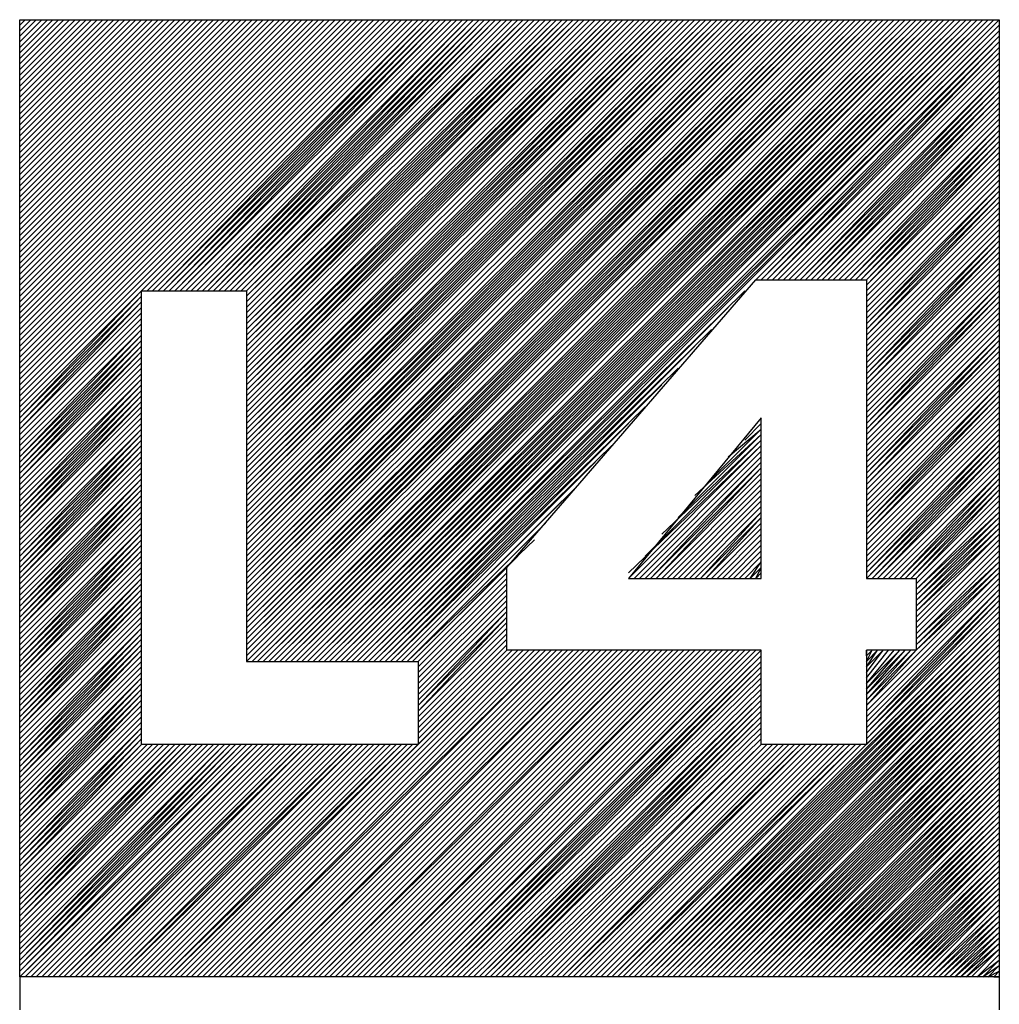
# Model space of a CAD drawing. Header units: millimetres. Extents: x 13 to 546, y 8 to 419.
# Tile 14 of 16: x 424 to 439, y 325 to 340. Entities that reach past the tile are written whole.
import ezdxf

# ---------------------------------------------------------------- set-up
doc = ezdxf.new("R2010")
doc.units = ezdxf.units.MM
doc.header["$LTSCALE"] = 2

msp = doc.modelspace()

# ---------------------------------------------------------------- linework, layer by layer
for points in [[(438.58, 325.705), (423.573, 325.705), (423.573, 340.373), (438.58, 340.373), (438.58, 325.705), (438.58, 325.197)], [(423.573, 340.373), (423.573, 340.373)], [(423.573, 339.864), (424.081, 340.373)], [(423.573, 339.101), (424.845, 340.373)], [(423.573, 338.338), (425.608, 340.373)], [(423.573, 337.575), (426.371, 340.373)], [(423.573, 336.812), (427.134, 340.373)], [(423.573, 336.049), (427.897, 340.373)], [(423.573, 335.286), (428.66, 340.373)], [(423.573, 334.523), (429.423, 340.373)], [(429.592, 340.373), (423.573, 334.353), (425.438, 336.219), (429.592, 340.373)], [(425.523, 336.219), (429.677, 340.373)], [(425.523, 336.219), (429.677, 340.373)], [(425.608, 336.219), (429.762, 340.373)], [(425.692, 336.219), (429.762, 340.373)], [(425.692, 336.219), (429.847, 340.373)], [(425.777, 336.219), (429.847, 340.373)], [(425.777, 336.219), (429.932, 340.373)], [(425.862, 336.219), (429.932, 340.373)], [(425.862, 336.219), (430.016, 340.373)], [(425.947, 336.219), (430.016, 340.373)], [(425.947, 336.219), (430.101, 340.373)], [(426.032, 336.219), (430.101, 340.373)], [(426.032, 336.219), (430.186, 340.373)], [(426.116, 336.219), (430.271, 340.373)], [(426.116, 336.219), (430.271, 340.373)], [(426.201, 336.219), (430.356, 340.373)], [(426.201, 336.219), (430.356, 340.373)], [(426.286, 336.219), (430.44, 340.373)], [(426.371, 336.219), (430.44, 340.373)], [(426.371, 336.219), (430.525, 340.373)], [(426.455, 336.219), (430.525, 340.373)], [(426.455, 336.219), (430.61, 340.373)], [(426.54, 336.219), (430.61, 340.373)], [(426.54, 336.219), (430.695, 340.373)], [(426.625, 336.219), (430.695, 340.373)], [(426.625, 336.219), (430.779, 340.373)], [(426.71, 336.219), (430.779, 340.373)], [(426.71, 336.219), (430.864, 340.373)], [(426.795, 336.219), (430.864, 340.373)], [(426.795, 336.219), (430.949, 340.373)], [(426.879, 336.219), (431.034, 340.373)], [(426.879, 336.219), (431.034, 340.373)], [(426.964, 336.219), (431.119, 340.373)], [(426.964, 336.219), (431.119, 340.373)], [(427.049, 336.219), (431.203, 340.373)], [(427.049, 336.219), (431.203, 340.373)], [(427.049, 336.219), (431.288, 340.373)], [(427.049, 336.134), (431.288, 340.373)], [(427.049, 336.134), (431.373, 340.373)], [(427.049, 336.049), (431.373, 340.373)], [(427.049, 335.964), (431.458, 340.373)], [(427.049, 335.964), (431.458, 340.373)], [(427.049, 335.879), (431.543, 340.373)], [(427.049, 335.879), (431.543, 340.373)], [(427.049, 335.795), (431.627, 340.373)], [(427.049, 335.795), (431.627, 340.373)], [(427.049, 335.71), (431.712, 340.373)], [(427.049, 335.71), (431.797, 340.373)], [(427.049, 335.625), (431.797, 340.373)], [(427.049, 335.625), (431.882, 340.373)], [(427.049, 335.54), (431.882, 340.373)], [(427.049, 335.54), (431.966, 340.373)], [(427.049, 335.455), (431.966, 340.373)], [(427.049, 335.455), (432.051, 340.373)], [(427.049, 335.371), (432.051, 340.373)], [(427.049, 335.371), (432.136, 340.373)], [(427.049, 335.286), (432.136, 340.373)], [(427.049, 335.201), (432.221, 340.373)], [(427.049, 335.201), (432.221, 340.373)], [(427.049, 335.116), (432.306, 340.373)], [(427.049, 335.116), (432.306, 340.373)], [(427.049, 335.032), (432.39, 340.373)], [(427.049, 335.032), (432.39, 340.373)], [(427.049, 334.947), (432.475, 340.373)], [(427.049, 334.947), (432.56, 340.373)], [(427.049, 334.862), (432.56, 340.373)], [(427.049, 334.862), (432.645, 340.373)], [(427.049, 334.777), (432.645, 340.373)], [(427.049, 334.777), (432.73, 340.373)], [(427.049, 334.692), (432.73, 340.373)], [(427.049, 334.692), (432.814, 340.373)], [(427.049, 334.608), (432.814, 340.373)], [(427.049, 334.608), (432.899, 340.373)], [(427.049, 334.523), (432.899, 340.373)], [(427.049, 334.438), (432.984, 340.373)], [(427.049, 334.438), (432.984, 340.373)], [(427.049, 334.353), (433.069, 340.373)], [(427.049, 334.353), (433.069, 340.373)], [(427.049, 334.269), (433.153, 340.373)], [(427.049, 334.269), (433.153, 340.373)], [(427.049, 334.184), (433.238, 340.373)], [(427.049, 334.184), (433.323, 340.373)], [(427.049, 334.099), (433.323, 340.373)], [(427.049, 334.099), (433.408, 340.373)], [(427.049, 334.014), (433.408, 340.373)], [(427.049, 334.014), (433.493, 340.373)], [(427.049, 333.929), (433.493, 340.373)], [(427.049, 333.929), (433.577, 340.373)], [(427.049, 333.845), (433.577, 340.373)], [(427.049, 333.845), (433.662, 340.373)], [(427.049, 333.76), (433.662, 340.373)], [(427.049, 333.675), (433.747, 340.373)], [(427.049, 333.675), (433.747, 340.373)], [(427.049, 333.59), (433.832, 340.373)], [(427.049, 333.59), (433.832, 340.373)], [(427.049, 333.505), (433.916, 340.373)], [(427.049, 333.505), (433.916, 340.373)], [(427.049, 333.421), (434.001, 340.373)], [(427.049, 333.421), (434.086, 340.373)], [(427.049, 333.336), (434.086, 340.373)], [(427.049, 333.336), (434.171, 340.373)], [(427.049, 333.251), (434.171, 340.373)], [(427.049, 333.251), (434.256, 340.373)], [(427.049, 333.166), (434.256, 340.373)], [(427.049, 333.166), (434.34, 340.373)], [(427.049, 333.082), (434.34, 340.373)], [(427.049, 333.082), (434.425, 340.373)], [(427.049, 332.997), (434.425, 340.373)], [(427.049, 332.912), (434.51, 340.373)], [(427.049, 332.912), (434.51, 340.373)], [(427.049, 332.827), (434.595, 340.373)], [(427.049, 332.827), (434.595, 340.373)], [(427.049, 332.742), (434.68, 340.373)], [(427.049, 332.742), (434.68, 340.373)], [(427.049, 332.658), (434.764, 340.373)], [(427.049, 332.658), (434.849, 340.373)], [(427.049, 332.573), (434.849, 340.373)], [(427.049, 332.573), (434.934, 340.373)], [(427.049, 332.488), (434.934, 340.373)], [(427.049, 332.488), (435.019, 340.373)], [(427.049, 332.403), (435.019, 340.373)], [(427.049, 332.403), (435.103, 340.373)], [(427.049, 332.318), (435.103, 340.373)], [(427.049, 332.318), (435.188, 340.373)], [(427.049, 332.234), (435.188, 340.373)], [(427.049, 332.149), (435.273, 340.373)], [(427.049, 332.149), (435.273, 340.373)], [(427.049, 332.064), (435.358, 340.373)], [(427.049, 332.064), (435.358, 340.373)], [(427.049, 331.979), (435.443, 340.373)], [(427.049, 331.979), (435.443, 340.373)], [(427.049, 331.895), (435.527, 340.373)], [(427.049, 331.895), (435.612, 340.373)], [(427.049, 331.81), (435.612, 340.373)], [(427.049, 331.81), (435.697, 340.373)], [(427.049, 331.725), (435.697, 340.373)], [(427.049, 331.725), (435.782, 340.373)], [(427.049, 331.64), (435.782, 340.373)], [(427.049, 331.64), (435.867, 340.373)], [(427.049, 331.555), (435.867, 340.373)], [(427.049, 331.555), (435.951, 340.373)], [(427.049, 331.471), (435.951, 340.373)], [(427.049, 331.386), (436.036, 340.373)], [(427.049, 331.386), (436.036, 340.373)], [(427.049, 331.301), (436.121, 340.373)], [(427.049, 331.301), (436.121, 340.373)], [(427.049, 331.216), (436.206, 340.373)], [(427.049, 331.216), (436.206, 340.373)], [(427.049, 331.131), (436.29, 340.373)], [(427.049, 331.131), (436.375, 340.373)], [(427.049, 331.047), (436.375, 340.373)], [(427.049, 331.047), (436.46, 340.373)], [(427.049, 330.962), (436.46, 340.373)], [(427.049, 330.962), (436.545, 340.373)], [(427.049, 330.877), (436.545, 340.373)], [(427.049, 330.877), (436.63, 340.373)], [(427.049, 330.792), (436.63, 340.373)], [(427.049, 330.792), (436.714, 340.373)], [(427.049, 330.708), (436.714, 340.373)], [(427.049, 330.623), (436.799, 340.373)], [(427.049, 330.623), (436.799, 340.373)], [(427.049, 330.538), (436.884, 340.373)], [(427.049, 330.538), (436.884, 340.373)], [(427.134, 330.538), (436.969, 340.373)], [(427.134, 330.538), (436.969, 340.373)], [(427.218, 330.538), (437.054, 340.373)], [(427.218, 330.538), (437.138, 340.373)], [(427.303, 330.538), (437.138, 340.373)], [(427.303, 330.538), (437.223, 340.373)], [(427.388, 330.538), (437.223, 340.373)], [(427.388, 330.538), (437.308, 340.373)], [(427.473, 330.538), (437.308, 340.373)], [(427.473, 330.538), (437.393, 340.373)], [(427.558, 330.538), (437.393, 340.373)], [(427.558, 330.538), (437.477, 340.373)], [(427.642, 330.538), (437.477, 340.373)], [(427.642, 330.538), (437.562, 340.373)], [(427.727, 330.538), (437.562, 340.373)], [(427.727, 330.538), (437.647, 340.373)], [(427.812, 330.538), (437.647, 340.373)], [(427.897, 330.538), (437.732, 340.373)], [(427.897, 330.538), (437.732, 340.373)], [(427.982, 330.538), (437.817, 340.373)], [(427.982, 330.538), (437.901, 340.373)], [(428.066, 330.538), (437.901, 340.373)], [(428.066, 330.538), (437.986, 340.373)], [(428.151, 330.538), (437.986, 340.373)], [(428.151, 330.538), (438.071, 340.373)], [(428.236, 330.538), (438.071, 340.373)], [(428.236, 330.538), (438.156, 340.373)], [(428.321, 330.538), (438.156, 340.373)], [(428.321, 330.538), (438.241, 340.373)], [(428.406, 330.538), (438.241, 340.373)], [(428.406, 330.538), (438.325, 340.373)], [(428.49, 330.538), (438.325, 340.373)], [(428.49, 330.538), (438.41, 340.373)], [(428.575, 330.538), (438.41, 340.373)], [(428.66, 330.538), (438.495, 340.373)], [(428.66, 330.538), (438.495, 340.373)], [(428.745, 330.538), (438.58, 340.373)], [(428.745, 330.538), (438.58, 340.288)], [(428.829, 330.538), (438.58, 340.288)], [(428.829, 330.538), (438.58, 340.203)], [(428.914, 330.538), (438.58, 340.203)], [(434.849, 336.388), (438.58, 340.119)], [(434.934, 336.388), (438.58, 340.119)], [(434.934, 336.388), (438.58, 340.034)], [(435.019, 336.388), (438.58, 340.034)], [(435.019, 336.388), (438.58, 339.949)], [(435.103, 336.388), (438.58, 339.949)], [(435.103, 336.388), (438.58, 339.864)], [(435.188, 336.388), (438.58, 339.78)], [(435.188, 336.388), (438.58, 339.78)], [(435.273, 336.388), (438.58, 339.695)], [(435.273, 336.388), (438.58, 339.695)], [(435.358, 336.388), (438.58, 339.61)], [(435.358, 336.388), (438.58, 339.61)], [(435.443, 336.388), (438.58, 339.525)], [(435.527, 336.388), (438.58, 339.525)], [(435.527, 336.388), (438.58, 339.44)], [(435.612, 336.388), (438.58, 339.44)], [(435.612, 336.388), (438.58, 339.356)], [(435.697, 336.388), (438.58, 339.356)], [(435.697, 336.388), (438.58, 339.271)], [(435.782, 336.388), (438.58, 339.271)], [(435.782, 336.388), (438.58, 339.186)], [(435.867, 336.388), (438.58, 339.186)], [(435.867, 336.388), (438.58, 339.101)], [(435.951, 336.388), (438.58, 339.016)], [(435.951, 336.388), (438.58, 339.016)], [(436.036, 336.388), (438.58, 338.932)], [(436.036, 336.388), (438.58, 338.932)], [(436.121, 336.388), (438.58, 338.847)], [(436.121, 336.388), (438.58, 338.847)], [(436.206, 336.388), (438.58, 338.762)], [(436.29, 336.388), (438.58, 338.762)], [(436.29, 336.388), (438.58, 338.677)], [(436.375, 336.388), (438.58, 338.677)], [(436.375, 336.388), (438.58, 338.593)], [(436.46, 336.388), (438.58, 338.593)], [(436.46, 336.388), (438.58, 338.508)], [(436.545, 336.388), (438.58, 338.508)], [(436.545, 336.388), (438.58, 338.423)], [(436.545, 336.303), (438.58, 338.423)], [(436.545, 336.303), (438.58, 338.338)], [(436.545, 336.219), (438.58, 338.253)], [(436.545, 336.219), (438.58, 338.253)], [(436.545, 336.134), (438.58, 338.169)], [(436.545, 336.134), (438.58, 338.169)], [(436.545, 336.049), (438.58, 338.084)], [(436.545, 336.049), (438.58, 338.084)], [(436.545, 335.964), (438.58, 337.999)], [(436.545, 335.964), (438.58, 337.999)], [(436.545, 335.879), (438.58, 337.914)], [(436.545, 335.879), (438.58, 337.914)], [(436.545, 335.795), (438.58, 337.829)], [(436.545, 335.71), (438.58, 337.829)], [(436.545, 335.71), (438.58, 337.745)], [(436.545, 335.625), (438.58, 337.745)], [(436.545, 335.625), (438.58, 337.66)], [(436.545, 335.54), (438.58, 337.66)], [(436.545, 335.54), (438.58, 337.575)], [(436.545, 335.455), (438.58, 337.49)], [(436.545, 335.455), (438.58, 337.49)], [(436.545, 335.371), (438.58, 337.406)], [(436.545, 335.371), (438.58, 337.406)], [(436.545, 335.286), (438.58, 337.321)], [(436.545, 335.286), (438.58, 337.321)], [(436.545, 335.201), (438.58, 337.236)], [(436.545, 335.201), (438.58, 337.236)], [(436.545, 335.116), (438.58, 337.151)], [(436.545, 335.116), (438.58, 337.151)], [(436.545, 335.032), (438.58, 337.066)], [(436.545, 334.947), (438.58, 337.066)], [(436.545, 334.947), (438.58, 336.982)], [(436.545, 334.862), (438.58, 336.982)], [(436.545, 334.862), (438.58, 336.897)], [(436.545, 334.777), (438.58, 336.897)], [(436.545, 334.777), (438.58, 336.812)], [(436.545, 334.692), (438.58, 336.727)], [(436.545, 334.692), (438.58, 336.727)], [(436.545, 334.608), (438.58, 336.643)], [(436.545, 334.608), (438.58, 336.643)], [(436.545, 334.523), (438.58, 336.558)], [(436.545, 334.523), (438.58, 336.558)], [(436.545, 334.438), (438.58, 336.473)], [(436.545, 334.438), (438.58, 336.473)], [(436.545, 330.708), (436.545, 329.266), (434.934, 329.266), (434.934, 330.708), (431.034, 330.708), (431.034, 331.979), (434.849, 336.388)], [(434.849, 336.388), (436.545, 336.388), (436.545, 331.81), (437.308, 331.81), (437.308, 330.708), (436.545, 330.708)], [(436.545, 334.353), (438.58, 336.388)], [(436.545, 334.353), (438.58, 336.388)], [(436.545, 334.269), (438.58, 336.303)], [(436.545, 334.184), (438.58, 336.303)], [(423.573, 334.269), (425.438, 336.219)], [(423.573, 334.269), (425.438, 336.134)], [(423.573, 334.184), (425.438, 336.134)], [(425.438, 336.219), (427.049, 336.219), (427.049, 330.538), (429.677, 330.538), (429.677, 329.266), (425.438, 329.266), (425.438, 336.219)], [(428.914, 330.538), (434.68, 336.219)], [(436.545, 334.184), (438.58, 336.219)], [(436.545, 334.099), (438.58, 336.219)], [(436.545, 334.099), (438.58, 336.134)], [(436.545, 334.014), (438.58, 336.134)], [(423.573, 334.184), (425.438, 336.049)], [(423.573, 334.099), (425.438, 336.049)], [(423.573, 334.099), (425.438, 335.964)], [(428.999, 330.538), (434.425, 335.964)], [(436.545, 334.014), (438.58, 336.049)], [(436.545, 333.929), (438.58, 335.964)], [(436.545, 333.929), (438.58, 335.964)], [(423.573, 334.014), (425.438, 335.879)], [(423.573, 334.014), (425.438, 335.879)], [(423.573, 333.929), (425.438, 335.795)], [(423.573, 333.929), (425.438, 335.795)], [(436.545, 333.845), (438.58, 335.879)], [(436.545, 333.845), (438.58, 335.879)], [(436.545, 333.76), (438.58, 335.795)], [(436.545, 333.76), (438.58, 335.795)], [(423.573, 333.845), (425.438, 335.71)], [(423.573, 333.845), (425.438, 335.71)], [(436.545, 333.675), (438.58, 335.71)], [(436.545, 333.675), (438.58, 335.71)], [(423.573, 333.76), (425.438, 335.625)], [(423.573, 333.675), (425.438, 335.625)], [(423.573, 333.675), (425.438, 335.54)], [(423.573, 333.59), (425.438, 335.54)], [(428.999, 330.538), (434.171, 335.625)], [(436.545, 333.59), (438.58, 335.625)], [(436.545, 333.59), (438.58, 335.625)], [(436.545, 333.505), (438.58, 335.54)], [(436.545, 333.421), (438.58, 335.54)], [(423.573, 333.59), (425.438, 335.455)], [(423.573, 333.505), (425.438, 335.455)], [(423.573, 333.505), (425.438, 335.371)], [(423.573, 333.421), (425.438, 335.371)], [(429.084, 330.538), (433.916, 335.371)], [(436.545, 333.421), (438.58, 335.455)], [(436.545, 333.336), (438.58, 335.455)], [(436.545, 333.336), (438.58, 335.371)], [(436.545, 333.251), (438.58, 335.371)], [(423.573, 333.421), (425.438, 335.286)], [(423.573, 333.336), (425.438, 335.286)], [(423.573, 333.336), (425.438, 335.201)], [(436.545, 333.251), (438.58, 335.286)], [(436.545, 333.166), (438.58, 335.201)], [(436.545, 333.166), (438.58, 335.201)], [(423.573, 333.251), (425.438, 335.116)], [(423.573, 333.251), (425.438, 335.116)], [(436.545, 333.082), (438.58, 335.116)], [(436.545, 333.082), (438.58, 335.116)], [(423.573, 333.166), (425.438, 335.032)], [(423.573, 333.166), (425.438, 335.032)], [(423.573, 333.082), (425.438, 334.947)], [(423.573, 333.082), (425.438, 334.947)], [(429.084, 330.538), (433.662, 335.032)], [(436.545, 332.997), (438.58, 335.032)], [(436.545, 332.997), (438.58, 335.032)], [(436.545, 332.912), (438.58, 334.947)], [(436.545, 332.912), (438.58, 334.947)], [(423.573, 332.997), (425.438, 334.862)], [(423.573, 332.912), (425.438, 334.862)], [(423.573, 332.912), (425.438, 334.777)], [(423.573, 332.827), (425.438, 334.777)], [(429.169, 330.538), (433.408, 334.777)], [(436.545, 332.827), (438.58, 334.862)], [(436.545, 332.827), (438.58, 334.862)], [(436.545, 332.742), (438.58, 334.777)], [(436.545, 332.658), (438.58, 334.777)], [(423.573, 332.827), (425.438, 334.692)], [(423.573, 332.742), (425.438, 334.692)], [(423.573, 332.742), (425.438, 334.608)], [(423.573, 332.658), (425.438, 334.608)], [(436.545, 332.658), (438.58, 334.692)], [(436.545, 332.573), (438.58, 334.692)], [(436.545, 332.573), (438.58, 334.608)], [(436.545, 332.488), (438.58, 334.608)], [(423.573, 332.658), (425.438, 334.523)], [(423.573, 332.573), (425.438, 334.523)], [(423.573, 332.573), (425.438, 334.438)], [(429.169, 330.538), (433.153, 334.438)], [(436.545, 332.488), (438.58, 334.523)], [(436.545, 332.403), (438.58, 334.438)], [(436.545, 332.403), (438.58, 334.438)], [(423.573, 332.488), (425.438, 334.353)], [(423.573, 332.488), (425.438, 334.353)], [(436.545, 332.318), (438.58, 334.353)], [(436.545, 332.318), (438.58, 334.353)], [(423.573, 332.403), (425.438, 334.269)], [(423.573, 332.403), (425.438, 334.269)], [(423.573, 332.318), (425.438, 334.184)], [(423.573, 332.318), (425.438, 334.184)], [(429.253, 330.538), (432.899, 334.184)], [(434.934, 331.81), (434.934, 334.269), (432.899, 331.81), (434.934, 331.81)], [(434.68, 333.929), (434.934, 334.184)], [(434.934, 334.184), (434.934, 334.269)], [(436.545, 332.234), (438.58, 334.269)], [(436.545, 332.234), (438.58, 334.269)], [(436.545, 332.149), (438.58, 334.184)], [(436.545, 332.149), (438.58, 334.184)], [(423.573, 332.234), (425.438, 334.099)], [(423.573, 332.149), (425.438, 334.099)], [(423.573, 332.149), (425.438, 334.014)], [(423.573, 332.064), (425.438, 334.014)], [(433.662, 332.742), (434.934, 334.014)], [(433.916, 333.082), (434.934, 334.014)], [(434.171, 333.336), (434.934, 334.099)], [(434.425, 333.675), (434.934, 334.099)], [(436.545, 332.064), (438.58, 334.099)], [(436.545, 332.064), (438.58, 334.099)], [(436.545, 331.979), (438.58, 334.014)], [(436.545, 331.895), (438.58, 334.014)], [(423.573, 332.064), (425.438, 333.929)], [(423.573, 331.979), (425.438, 333.929)], [(423.573, 331.979), (425.438, 333.845)], [(423.573, 331.895), (425.438, 333.845)], [(429.253, 330.538), (432.645, 333.845)], [(432.899, 331.895), (434.934, 333.845)], [(432.899, 331.81), (434.934, 333.845)], [(433.153, 332.149), (434.934, 333.929)], [(433.408, 332.488), (434.934, 333.929)], [(436.545, 331.895), (438.58, 333.929)], [(436.545, 331.81), (438.58, 333.929)], [(436.545, 331.81), (438.58, 333.845)], [(436.63, 331.81), (438.58, 333.845)], [(423.573, 331.895), (425.438, 333.76)], [(423.573, 331.81), (425.438, 333.76)], [(432.984, 331.81), (434.934, 333.76)], [(432.984, 331.81), (434.934, 333.76)], [(436.63, 331.81), (438.58, 333.76)], [(436.714, 331.81), (438.58, 333.76)], [(423.573, 331.81), (425.438, 333.675)], [(423.573, 331.725), (425.438, 333.59)], [(423.573, 331.725), (425.438, 333.59)], [(429.338, 330.538), (432.39, 333.59)], [(433.069, 331.81), (434.934, 333.675)], [(433.069, 331.81), (434.934, 333.675)], [(433.153, 331.81), (434.934, 333.59)], [(433.238, 331.81), (434.934, 333.59)], [(436.714, 331.81), (438.58, 333.675)], [(436.799, 331.81), (438.58, 333.59)], [(436.799, 331.81), (438.58, 333.59)], [(423.573, 331.64), (425.438, 333.505)], [(423.573, 331.64), (425.438, 333.505)], [(423.573, 331.555), (425.438, 333.421)], [(423.573, 331.555), (425.438, 333.421)], [(433.238, 331.81), (434.934, 333.505)], [(433.323, 331.81), (434.934, 333.505)], [(433.323, 331.81), (434.934, 333.421)], [(436.884, 331.81), (438.58, 333.505)], [(436.884, 331.81), (438.58, 333.505)], [(436.969, 331.81), (438.58, 333.421)], [(437.054, 331.81), (438.58, 333.421)], [(423.573, 331.471), (425.438, 333.336)], [(423.573, 331.386), (425.438, 333.336)], [(423.573, 331.386), (425.438, 333.251)], [(423.573, 331.301), (425.438, 333.251)], [(429.423, 330.538), (432.136, 333.251)], [(433.408, 331.81), (434.934, 333.336)], [(433.408, 331.81), (434.934, 333.336)], [(433.493, 331.81), (434.934, 333.251)], [(433.493, 331.81), (434.934, 333.251)], [(437.054, 331.81), (438.58, 333.336)], [(437.138, 331.81), (438.58, 333.336)], [(437.138, 331.81), (438.58, 333.251)], [(437.223, 331.81), (438.58, 333.251)], [(423.573, 331.301), (425.438, 333.166)], [(423.573, 331.216), (425.438, 333.166)], [(423.573, 331.216), (425.438, 333.082)], [(423.573, 331.131), (425.438, 333.082)], [(433.577, 331.81), (434.934, 333.166)], [(433.577, 331.81), (434.934, 333.166)], [(433.662, 331.81), (434.934, 333.082)], [(433.662, 331.81), (434.934, 333.082)], [(437.223, 331.81), (438.58, 333.166)], [(437.308, 331.81), (438.58, 333.166)], [(437.308, 331.81), (438.58, 333.082)], [(437.308, 331.81), (438.58, 333.082)], [(423.573, 331.131), (425.438, 332.997)], [(423.573, 331.047), (425.438, 332.997)], [(429.423, 330.538), (431.882, 332.997)], [(433.747, 331.81), (434.934, 332.997)], [(433.747, 331.81), (434.934, 332.997)], [(437.308, 331.725), (438.58, 332.997)], [(437.308, 331.725), (438.58, 332.997)], [(423.573, 331.047), (425.438, 332.912)], [(423.573, 330.962), (425.438, 332.827)], [(423.573, 330.962), (425.438, 332.827)], [(433.832, 331.81), (434.934, 332.912)], [(433.832, 331.81), (434.934, 332.912)], [(433.916, 331.81), (434.934, 332.827)], [(434.001, 331.81), (434.934, 332.827)], [(437.308, 331.64), (438.58, 332.912)], [(437.308, 331.64), (438.58, 332.827)], [(437.308, 331.555), (438.58, 332.827)], [(423.573, 330.877), (425.438, 332.742)], [(423.573, 330.877), (425.438, 332.742)], [(423.573, 330.792), (425.438, 332.658)], [(423.573, 330.792), (425.438, 332.658)], [(429.508, 330.538), (431.627, 332.658)], [(434.001, 331.81), (434.934, 332.742)], [(434.086, 331.81), (434.934, 332.742)], [(434.086, 331.81), (434.934, 332.658)], [(437.308, 331.555), (438.58, 332.742)], [(437.308, 331.471), (438.58, 332.742)], [(437.308, 331.471), (438.58, 332.658)], [(437.308, 331.386), (438.58, 332.658)], [(423.573, 330.708), (425.438, 332.573)], [(423.573, 330.623), (425.438, 332.573)], [(423.573, 330.623), (425.438, 332.488)], [(423.573, 330.538), (425.438, 332.488)], [(434.171, 331.81), (434.934, 332.573)], [(434.171, 331.81), (434.934, 332.573)], [(434.256, 331.81), (434.934, 332.488)], [(434.256, 331.81), (434.934, 332.488)], [(437.308, 331.386), (438.58, 332.573)], [(437.308, 331.301), (438.58, 332.573)], [(437.308, 331.301), (438.58, 332.488)], [(437.308, 331.216), (438.58, 332.488)], [(423.573, 330.538), (425.438, 332.403)], [(423.573, 330.453), (425.438, 332.403)], [(423.573, 330.453), (425.438, 332.318)], [(423.573, 330.368), (425.438, 332.318)], [(429.508, 330.538), (431.458, 332.403)], [(434.34, 331.81), (434.934, 332.403)], [(434.34, 331.81), (434.934, 332.403)], [(434.425, 331.81), (434.934, 332.318)], [(434.425, 331.81), (434.934, 332.318)], [(437.308, 331.131), (438.58, 332.403)], [(437.308, 331.131), (438.58, 332.403)], [(437.308, 331.047), (438.58, 332.318)], [(437.308, 331.047), (438.58, 332.318)], [(423.573, 330.368), (425.438, 332.234)], [(423.573, 330.284), (425.438, 332.234)], [(434.51, 331.81), (434.934, 332.234)], [(434.51, 331.81), (434.934, 332.234)], [(437.308, 330.962), (438.58, 332.234)], [(437.308, 330.962), (438.58, 332.234)], [(423.573, 330.284), (425.438, 332.149)], [(423.573, 330.199), (425.438, 332.064)], [(423.573, 330.199), (425.438, 332.064)], [(429.592, 330.538), (431.203, 332.149)], [(434.595, 331.81), (434.934, 332.149)], [(434.595, 331.81), (434.934, 332.149)], [(434.68, 331.81), (434.934, 332.064)], [(434.764, 331.81), (434.934, 332.064)], [(437.308, 330.877), (438.58, 332.149)], [(437.308, 330.877), (438.58, 332.064)], [(437.308, 330.792), (438.58, 332.064)], [(423.573, 330.114), (425.438, 331.979)], [(423.573, 330.114), (425.438, 331.979)], [(423.573, 330.029), (425.438, 331.895)], [(423.573, 330.029), (425.438, 331.895)], [(429.592, 330.538), (431.034, 331.979)], [(429.677, 330.538), (431.034, 331.895)], [(434.764, 331.81), (434.934, 331.979)], [(434.849, 331.81), (434.934, 331.979)], [(434.849, 331.81), (434.934, 331.895)], [(438.58, 331.979), (437.308, 330.708), (436.545, 329.944)], [(438.58, 331.895), (437.308, 330.708), (436.545, 329.86)], [(436.545, 329.86), (438.58, 331.895)], [(437.308, 330.792), (438.58, 331.979)], [(423.573, 329.944), (425.438, 331.81)], [(423.573, 329.86), (425.438, 331.81)], [(423.573, 329.86), (425.438, 331.725)], [(423.573, 329.775), (425.438, 331.725)], [(429.677, 330.453), (431.034, 331.81)], [(429.677, 330.453), (431.034, 331.81)], [(429.677, 330.368), (431.034, 331.725)], [(429.677, 330.368), (431.034, 331.725)], [(434.934, 331.81), (434.934, 331.81)], [(436.545, 329.775), (438.58, 331.81)], [(436.545, 329.775), (438.58, 331.81)], [(436.545, 329.69), (438.58, 331.725)], [(436.545, 329.69), (438.58, 331.725)], [(423.573, 329.775), (425.438, 331.64)], [(423.573, 329.69), (425.438, 331.64)], [(429.677, 330.284), (431.034, 331.64)], [(429.677, 330.284), (431.034, 331.64)], [(436.545, 329.605), (438.58, 331.64)], [(436.545, 329.521), (438.58, 331.64)], [(423.573, 329.69), (425.438, 331.555)], [(423.573, 329.605), (425.438, 331.555)], [(423.573, 329.605), (425.438, 331.471)], [(423.573, 329.521), (425.438, 331.471)], [(429.677, 330.199), (431.034, 331.555)], [(429.677, 330.199), (431.034, 331.555)], [(429.677, 330.114), (431.034, 331.471)], [(429.677, 330.114), (431.034, 331.471)], [(436.545, 329.521), (438.58, 331.555)], [(436.545, 329.436), (438.58, 331.555)], [(436.545, 329.436), (438.58, 331.471)], [(436.545, 329.351), (438.58, 331.471)], [(423.573, 329.521), (425.438, 331.386)], [(423.573, 329.436), (425.438, 331.301)], [(423.573, 329.436), (425.438, 331.301)], [(429.677, 330.029), (431.034, 331.386)], [(429.677, 330.029), (431.034, 331.386)], [(429.677, 329.944), (431.034, 331.301)], [(429.677, 329.86), (431.034, 331.301)], [(436.545, 329.266), (438.58, 331.301), (432.984, 325.705), (438.58, 331.216), (433.069, 325.705), (438.58, 331.131), (433.153, 325.705), (438.58, 331.047), (433.238, 325.705), (438.58, 330.962), (433.323, 325.705), (438.58, 330.877), (433.408, 325.705), (438.58, 330.792), (433.493, 325.705), (438.58, 330.708), (433.577, 325.705)], [(436.545, 329.351), (438.58, 331.386)], [(423.573, 329.351), (425.438, 331.216)], [(423.573, 329.351), (425.438, 331.216)], [(423.573, 329.266), (425.438, 331.131)], [(423.573, 329.266), (425.438, 331.131)], [(429.677, 329.86), (431.034, 331.216)], [(429.677, 329.775), (431.034, 331.216)], [(429.677, 329.775), (431.034, 331.131)], [(423.573, 329.181), (425.438, 331.047)], [(423.573, 329.097), (425.438, 331.047)], [(423.573, 329.097), (425.438, 330.962)], [(423.573, 329.012), (425.438, 330.962)], [(429.677, 329.69), (431.034, 331.047)], [(429.677, 329.69), (431.034, 331.047)], [(429.677, 329.605), (431.034, 330.962)], [(429.677, 329.605), (431.034, 330.962)], [(423.573, 329.012), (425.438, 330.877)], [(423.573, 328.927), (425.438, 330.877)], [(429.677, 329.521), (431.034, 330.877)], [(429.677, 329.521), (431.034, 330.877)], [(423.573, 328.927), (425.438, 330.792)], [(423.573, 328.842), (425.438, 330.792)], [(423.573, 328.842), (425.438, 330.708)], [(423.573, 328.758), (425.438, 330.708)], [(429.677, 329.266), (431.119, 330.708), (426.116, 325.705)], [(426.201, 325.705), (431.203, 330.708)], [(426.201, 325.705), (431.203, 330.708)], [(426.286, 325.705), (431.288, 330.708)], [(426.286, 325.705), (431.288, 330.708)], [(426.371, 325.705), (431.373, 330.708)], [(426.371, 325.705), (431.373, 330.708)], [(426.455, 325.705), (431.458, 330.708)], [(426.455, 325.705), (431.458, 330.708)], [(426.54, 325.705), (431.543, 330.708)], [(426.54, 325.705), (431.543, 330.708)], [(426.625, 325.705), (431.627, 330.708)], [(426.625, 325.705), (431.712, 330.708)], [(426.71, 325.705), (431.712, 330.708)], [(426.795, 325.705), (431.797, 330.708)], [(426.795, 325.705), (431.797, 330.708)], [(426.879, 325.705), (431.882, 330.708)], [(426.879, 325.705), (431.882, 330.708)], [(426.964, 325.705), (431.966, 330.708)], [(426.964, 325.705), (431.966, 330.708)], [(427.049, 325.705), (432.051, 330.708)], [(427.049, 325.705), (432.051, 330.708)], [(427.134, 325.705), (432.136, 330.708)], [(427.134, 325.705), (432.136, 330.708)], [(427.218, 325.705), (432.221, 330.708)], [(427.218, 325.705), (432.221, 330.708)], [(427.303, 325.705), (432.306, 330.708)], [(427.303, 325.705), (432.306, 330.708)], [(427.388, 325.705), (432.39, 330.708)], [(427.388, 325.705), (432.475, 330.708)], [(427.473, 325.705), (432.475, 330.708)], [(427.558, 325.705), (432.56, 330.708)], [(427.558, 325.705), (432.56, 330.708)], [(427.642, 325.705), (432.645, 330.708)], [(427.642, 325.705), (432.645, 330.708)], [(427.727, 325.705), (432.73, 330.708)], [(427.727, 325.705), (432.73, 330.708)], [(427.812, 325.705), (432.814, 330.708)], [(427.812, 325.705), (432.814, 330.708)], [(427.897, 325.705), (432.899, 330.708)], [(427.897, 325.705), (432.899, 330.708)], [(427.982, 325.705), (432.984, 330.708)], [(427.982, 325.705), (432.984, 330.708)], [(428.066, 325.705), (433.069, 330.708)], [(428.066, 325.705), (433.069, 330.708)], [(428.151, 325.705), (433.153, 330.708)], [(428.151, 325.705), (433.238, 330.708)], [(428.236, 325.705), (433.238, 330.708)], [(428.321, 325.705), (433.323, 330.708)], [(428.321, 325.705), (433.323, 330.708)], [(428.406, 325.705), (433.408, 330.708)], [(428.406, 325.705), (433.408, 330.708)], [(428.49, 325.705), (433.493, 330.708)], [(428.49, 325.705), (433.493, 330.708)], [(428.575, 325.705), (433.577, 330.708)], [(428.575, 325.705), (433.577, 330.708)], [(428.66, 325.705), (433.662, 330.708)], [(428.66, 325.705), (433.662, 330.708)], [(428.745, 325.705), (433.747, 330.708)], [(428.745, 325.705), (433.747, 330.708)], [(428.829, 325.705), (433.832, 330.708)], [(428.829, 325.705), (433.832, 330.708)], [(428.914, 325.705), (433.916, 330.708)], [(428.914, 325.705), (434.001, 330.708)], [(428.999, 325.705), (434.001, 330.708)], [(429.084, 325.705), (434.086, 330.708)], [(429.084, 325.705), (434.086, 330.708)], [(429.169, 325.705), (434.171, 330.708)], [(429.169, 325.705), (434.171, 330.708)], [(429.253, 325.705), (434.256, 330.708)], [(429.253, 325.705), (434.256, 330.708)], [(429.338, 325.705), (434.34, 330.708)], [(429.338, 325.705), (434.34, 330.708)], [(429.423, 325.705), (434.425, 330.708)], [(429.423, 325.705), (434.425, 330.708)], [(429.508, 325.705), (434.51, 330.708)], [(429.508, 325.705), (434.51, 330.708)], [(429.592, 325.705), (434.595, 330.708)], [(429.592, 325.705), (434.595, 330.708)], [(429.677, 329.436), (431.034, 330.792)], [(429.677, 329.436), (431.034, 330.792)], [(429.677, 329.351), (431.034, 330.708)], [(429.677, 329.351), (431.034, 330.708)], [(429.677, 325.705), (434.68, 330.708)], [(429.677, 325.705), (434.764, 330.708)], [(429.762, 325.705), (434.764, 330.708)], [(429.847, 325.705), (434.849, 330.708)], [(429.847, 325.705), (434.849, 330.708)], [(429.932, 325.705), (434.934, 330.708)], [(436.545, 330.623), (436.545, 330.708)], [(436.545, 330.623), (436.63, 330.708)], [(436.545, 330.538), (436.63, 330.708)], [(436.545, 330.538), (436.714, 330.708)], [(436.545, 330.453), (436.714, 330.708)], [(436.545, 330.453), (436.799, 330.708)], [(436.545, 330.368), (436.799, 330.708)], [(436.545, 330.284), (436.884, 330.708)], [(436.545, 330.284), (436.884, 330.708)], [(436.545, 330.199), (436.969, 330.708)], [(436.545, 330.199), (437.054, 330.708)], [(436.545, 330.114), (437.054, 330.708)], [(436.545, 330.114), (437.138, 330.708)], [(436.545, 330.029), (437.138, 330.708)], [(436.545, 330.029), (437.223, 330.708)], [(436.545, 329.944), (437.223, 330.708)], [(423.573, 328.758), (425.438, 330.623)], [(423.573, 328.673), (425.438, 330.538)], [(423.573, 328.673), (425.438, 330.538)], [(429.932, 325.705), (434.934, 330.623)], [(430.016, 325.705), (434.934, 330.623)], [(430.016, 325.705), (434.934, 330.538)], [(430.101, 325.705), (434.934, 330.538)], [(438.58, 330.623), (433.662, 325.705), (438.58, 330.538), (433.747, 325.705), (438.58, 330.453), (433.832, 325.705), (438.58, 330.368), (433.916, 325.705), (438.58, 330.284), (434.001, 325.705), (438.58, 330.199), (434.086, 325.705), (438.58, 330.114), (434.171, 325.705), (438.58, 330.029), (434.256, 325.705), (438.58, 329.944), (434.34, 325.705)], [(423.573, 328.588), (425.438, 330.453)], [(423.573, 328.588), (425.438, 330.453)], [(423.573, 328.503), (425.438, 330.368)], [(423.573, 328.503), (425.438, 330.368)], [(430.101, 325.705), (434.934, 330.453)], [(430.186, 325.705), (434.934, 330.453)], [(430.186, 325.705), (434.934, 330.368)], [(423.573, 328.418), (425.438, 330.284)], [(423.573, 328.334), (425.438, 330.284)], [(430.271, 325.705), (434.934, 330.284)], [(430.271, 325.705), (434.934, 330.284)], [(423.573, 328.334), (425.438, 330.199)], [(423.573, 328.249), (425.438, 330.199)], [(423.573, 328.249), (425.438, 330.114)], [(423.573, 328.164), (425.438, 330.114)], [(430.356, 325.705), (434.934, 330.199)], [(430.356, 325.705), (434.934, 330.199)], [(430.44, 325.705), (434.934, 330.114)], [(430.44, 325.705), (434.934, 330.114)], [(423.573, 328.164), (425.438, 330.029)], [(423.573, 328.079), (425.438, 330.029)], [(423.573, 328.079), (425.438, 329.944)], [(423.573, 327.994), (425.438, 329.944)], [(430.525, 325.705), (434.934, 330.029)], [(430.61, 325.705), (434.934, 330.029)], [(430.61, 325.705), (434.934, 329.944)], [(430.695, 325.705), (434.934, 329.944)], [(423.573, 327.994), (425.438, 329.86)], [(423.573, 327.91), (425.438, 329.775)], [(423.573, 327.91), (425.438, 329.775)], [(430.695, 325.705), (434.934, 329.86)], [(430.779, 325.705), (434.934, 329.86)], [(430.779, 325.705), (434.934, 329.775)], [(430.864, 325.705), (434.934, 329.775)], [(438.58, 329.86), (434.425, 325.705), (438.58, 329.775), (434.51, 325.705), (438.58, 329.69), (434.595, 325.705), (438.58, 329.605), (434.68, 325.705), (438.58, 329.521), (434.764, 325.705), (438.58, 329.436), (434.849, 325.705), (438.58, 329.351), (434.934, 325.705), (438.58, 329.266), (435.019, 325.705), (438.58, 329.181), (435.103, 325.705)], [(423.573, 327.825), (425.438, 329.69)], [(423.573, 327.825), (425.438, 329.69)], [(423.573, 327.74), (425.438, 329.605)], [(423.573, 327.74), (425.438, 329.605)], [(430.864, 325.705), (434.934, 329.69)], [(430.949, 325.705), (434.934, 329.69)], [(430.949, 325.705), (434.934, 329.605)], [(423.573, 327.655), (425.438, 329.521)], [(423.573, 327.571), (425.438, 329.521)], [(431.034, 325.705), (434.934, 329.521)], [(431.034, 325.705), (434.934, 329.521)], [(423.573, 327.571), (425.438, 329.436)], [(423.573, 327.486), (425.438, 329.436)], [(423.573, 327.486), (425.438, 329.351)], [(423.573, 327.401), (425.438, 329.351)], [(431.119, 325.705), (434.934, 329.436)], [(431.119, 325.705), (434.934, 329.436)], [(431.203, 325.705), (434.934, 329.351)], [(431.203, 325.705), (434.934, 329.351)], [(423.573, 327.401), (425.438, 329.266)], [(423.573, 327.316), (425.438, 329.266)], [(423.573, 327.316), (425.523, 329.266)], [(423.573, 327.231), (425.608, 329.266)], [(423.573, 327.231), (425.608, 329.266)], [(423.573, 327.147), (425.692, 329.266)], [(423.573, 327.147), (425.692, 329.266)], [(423.573, 327.062), (425.777, 329.266)], [(423.573, 327.062), (425.777, 329.266)], [(423.573, 326.977), (425.862, 329.266)], [(423.573, 326.977), (425.862, 329.266)], [(423.573, 326.892), (425.947, 329.266)], [(423.573, 326.807), (425.947, 329.266)], [(423.573, 326.807), (426.032, 329.266)], [(423.573, 326.723), (426.032, 329.266)], [(423.573, 326.723), (426.116, 329.266)], [(423.573, 326.638), (426.116, 329.266)], [(423.573, 326.638), (426.201, 329.266)], [(423.573, 326.553), (426.201, 329.266)], [(423.573, 326.553), (426.286, 329.266)], [(423.573, 326.468), (426.371, 329.266)], [(423.573, 326.468), (426.371, 329.266)], [(423.573, 326.384), (426.455, 329.266)], [(423.573, 326.384), (426.455, 329.266)], [(423.573, 326.299), (426.54, 329.266)], [(423.573, 326.299), (426.54, 329.266)], [(423.573, 326.214), (426.625, 329.266)], [(423.573, 326.214), (426.625, 329.266)], [(423.573, 326.129), (426.71, 329.266)], [(423.573, 326.044), (426.71, 329.266)], [(423.573, 326.044), (426.795, 329.266)], [(423.573, 325.96), (426.795, 329.266)], [(423.573, 325.96), (426.879, 329.266)], [(423.573, 325.875), (426.879, 329.266)], [(423.573, 325.875), (426.964, 329.266)], [(423.573, 325.79), (426.964, 329.266)], [(423.573, 325.79), (427.049, 329.266)], [(423.573, 325.705), (427.134, 329.266)], [(423.573, 325.705), (427.134, 329.266)], [(423.573, 325.705), (427.218, 329.266)], [(423.658, 325.705), (427.218, 329.266)], [(423.742, 325.705), (427.303, 329.266)], [(423.742, 325.705), (427.303, 329.266)], [(423.827, 325.705), (427.388, 329.266)], [(423.827, 325.705), (427.388, 329.266)], [(423.912, 325.705), (427.473, 329.266)], [(423.912, 325.705), (427.473, 329.266)], [(423.997, 325.705), (427.558, 329.266)], [(423.997, 325.705), (427.558, 329.266)], [(424.081, 325.705), (427.642, 329.266)], [(424.081, 325.705), (427.642, 329.266)], [(424.166, 325.705), (427.727, 329.266)], [(424.166, 325.705), (427.727, 329.266)], [(424.251, 325.705), (427.812, 329.266)], [(424.251, 325.705), (427.897, 329.266)], [(424.336, 325.705), (427.897, 329.266)], [(424.336, 325.705), (427.982, 329.266)], [(424.421, 325.705), (427.982, 329.266)], [(424.505, 325.705), (428.066, 329.266)], [(424.505, 325.705), (428.066, 329.266)], [(424.59, 325.705), (428.151, 329.266)], [(424.59, 325.705), (428.151, 329.266)], [(424.675, 325.705), (428.236, 329.266)], [(424.675, 325.705), (428.236, 329.266)], [(424.76, 325.705), (428.321, 329.266)], [(424.76, 325.705), (428.321, 329.266)], [(424.845, 325.705), (428.406, 329.266)], [(424.845, 325.705), (428.406, 329.266)], [(424.929, 325.705), (428.49, 329.266)], [(424.929, 325.705), (428.49, 329.266)], [(425.014, 325.705), (428.575, 329.266)], [(425.014, 325.705), (428.66, 329.266)], [(425.099, 325.705), (428.66, 329.266)], [(425.099, 325.705), (428.745, 329.266)], [(425.184, 325.705), (428.745, 329.266)], [(425.268, 325.705), (428.829, 329.266)], [(425.268, 325.705), (428.829, 329.266)], [(425.353, 325.705), (428.914, 329.266)], [(425.353, 325.705), (428.914, 329.266)], [(425.438, 325.705), (428.999, 329.266)], [(425.438, 325.705), (428.999, 329.266)], [(425.523, 325.705), (429.084, 329.266)], [(425.523, 325.705), (429.084, 329.266)], [(425.608, 325.705), (429.169, 329.266)], [(425.608, 325.705), (429.169, 329.266)], [(425.692, 325.705), (429.253, 329.266)], [(425.692, 325.705), (429.253, 329.266)], [(425.777, 325.705), (429.338, 329.266)], [(425.777, 325.705), (429.423, 329.266)], [(425.862, 325.705), (429.423, 329.266)], [(425.862, 325.705), (429.508, 329.266)], [(425.947, 325.705), (429.508, 329.266)], [(426.032, 325.705), (429.592, 329.266)], [(426.032, 325.705), (429.592, 329.266)], [(426.116, 325.705), (429.677, 329.266)], [(431.288, 325.705), (434.934, 329.266)], [(431.373, 325.705), (434.934, 329.266)], [(431.373, 325.705), (434.934, 329.266)], [(431.458, 325.705), (435.019, 329.266)], [(431.458, 325.705), (435.019, 329.266)], [(431.543, 325.705), (435.103, 329.266)], [(431.543, 325.705), (435.103, 329.266)], [(431.627, 325.705), (435.188, 329.266)], [(431.627, 325.705), (435.188, 329.266)], [(431.712, 325.705), (435.273, 329.266)], [(431.712, 325.705), (435.273, 329.266)], [(431.797, 325.705), (435.358, 329.266)], [(431.797, 325.705), (435.358, 329.266)], [(431.882, 325.705), (435.443, 329.266)], [(431.882, 325.705), (435.527, 329.266)], [(431.966, 325.705), (435.527, 329.266)], [(431.966, 325.705), (435.612, 329.266)], [(432.051, 325.705), (435.612, 329.266)], [(432.136, 325.705), (435.697, 329.266)], [(432.136, 325.705), (435.697, 329.266)], [(432.221, 325.705), (435.782, 329.266)], [(432.221, 325.705), (435.782, 329.266)], [(432.306, 325.705), (435.867, 329.266)], [(432.306, 325.705), (435.867, 329.266)], [(432.39, 325.705), (435.951, 329.266)], [(432.39, 325.705), (435.951, 329.266)], [(432.475, 325.705), (436.036, 329.266)], [(432.475, 325.705), (436.036, 329.266)], [(432.56, 325.705), (436.121, 329.266)], [(432.56, 325.705), (436.121, 329.266)], [(432.645, 325.705), (436.206, 329.266)], [(432.645, 325.705), (436.29, 329.266)], [(432.73, 325.705), (436.29, 329.266)], [(432.73, 325.705), (436.375, 329.266)], [(432.814, 325.705), (436.375, 329.266)], [(432.899, 325.705), (436.46, 329.266)], [(432.899, 325.705), (436.46, 329.266)], [(438.58, 329.097), (435.188, 325.705), (438.58, 329.012), (435.273, 325.705), (438.58, 328.927), (435.358, 325.705), (438.58, 328.842), (435.443, 325.705), (438.58, 328.758), (435.527, 325.705), (438.58, 328.673), (435.612, 325.705), (438.58, 328.588), (435.697, 325.705), (438.58, 328.503), (435.782, 325.705), (438.58, 328.418), (435.867, 325.705)], [(438.58, 328.334), (435.951, 325.705), (438.58, 328.249), (436.036, 325.705), (438.58, 328.164), (436.121, 325.705), (438.58, 328.079), (436.206, 325.705), (438.58, 327.994), (436.29, 325.705), (438.58, 327.91), (436.375, 325.705), (438.58, 327.825), (436.46, 325.705), (438.58, 327.74), (436.545, 325.705), (438.58, 327.655), (436.63, 325.705)], [(438.58, 327.571), (436.714, 325.705), (438.58, 327.486), (436.799, 325.705), (438.58, 327.401), (436.884, 325.705), (438.58, 327.316), (436.969, 325.705), (438.58, 327.231), (437.054, 325.705), (438.58, 327.147), (437.138, 325.705), (438.58, 327.062), (437.223, 325.705), (438.58, 326.977), (437.308, 325.705), (438.58, 326.892), (437.393, 325.705)], [(438.58, 326.807), (437.477, 325.705), (438.58, 326.723), (437.562, 325.705), (438.58, 326.638), (437.647, 325.705), (438.58, 326.553), (437.732, 325.705), (438.58, 326.468), (437.817, 325.705), (438.58, 326.384), (437.901, 325.705), (438.58, 326.299), (437.986, 325.705), (438.58, 326.214), (438.071, 325.705), (438.58, 326.129), (438.156, 325.705)], [(438.58, 326.044), (438.241, 325.705), (438.58, 325.96), (438.325, 325.705), (438.58, 325.875), (438.41, 325.705), (438.58, 325.79), (438.495, 325.705), (438.58, 325.705)], [(438.58, 325.705), (423.573, 325.705)], [(423.573, 325.705), (423.573, 325.197)]]:
    msp.add_lwpolyline(points)
for points in [[(423.573, 340.288), (423.573, 340.288), (423.658, 340.373), (423.658, 340.373), (423.658, 340.373), (423.573, 340.288), (423.573, 340.288)], [(423.573, 340.203), (423.573, 340.203), (423.742, 340.373), (423.742, 340.373), (423.742, 340.373), (423.573, 340.203), (423.573, 340.203)], [(423.573, 340.119), (423.573, 340.119), (423.827, 340.373), (423.827, 340.373), (423.827, 340.373), (423.573, 340.119), (423.573, 340.119)], [(423.573, 340.034), (423.573, 340.034), (423.912, 340.373), (423.912, 340.373), (423.912, 340.373), (423.573, 340.034), (423.573, 340.034)], [(423.573, 339.949), (423.573, 339.949), (423.997, 340.373), (423.997, 340.373), (423.997, 340.373), (423.573, 339.949), (423.573, 339.949)], [(423.573, 339.78), (423.573, 339.78), (424.166, 340.373), (424.166, 340.373), (424.166, 340.373), (423.573, 339.78), (423.573, 339.78)], [(423.573, 339.695), (423.573, 339.695), (424.251, 340.373), (424.251, 340.373), (424.251, 340.373), (423.573, 339.695), (423.573, 339.695)], [(423.573, 339.61), (423.573, 339.61), (424.336, 340.373), (424.336, 340.373), (424.336, 340.373), (423.573, 339.61), (423.573, 339.61)], [(423.573, 339.525), (423.573, 339.525), (424.421, 340.373), (424.421, 340.373), (424.421, 340.373), (423.573, 339.525), (423.573, 339.525)], [(423.573, 339.44), (423.573, 339.44), (424.505, 340.373), (424.505, 340.373), (424.505, 340.373), (423.573, 339.44), (423.573, 339.44)], [(423.573, 339.356), (423.573, 339.356), (424.59, 340.373), (424.59, 340.373), (424.59, 340.373), (423.573, 339.356), (423.573, 339.356)], [(423.573, 339.271), (423.573, 339.271), (424.675, 340.373), (424.675, 340.373), (424.675, 340.373), (423.573, 339.271), (423.573, 339.271)], [(423.573, 339.186), (423.573, 339.186), (424.76, 340.373), (424.76, 340.373), (424.76, 340.373), (423.573, 339.186), (423.573, 339.186)], [(423.573, 339.016), (423.573, 339.016), (424.929, 340.373), (424.929, 340.373), (424.929, 340.373), (423.573, 339.016), (423.573, 339.016)], [(423.573, 338.932), (423.573, 338.932), (425.014, 340.373), (425.014, 340.373), (425.014, 340.373), (423.573, 338.932), (423.573, 338.932)], [(423.573, 338.847), (423.573, 338.847), (425.099, 340.373), (425.099, 340.373), (425.099, 340.373), (423.573, 338.847), (423.573, 338.847)], [(423.573, 338.762), (423.573, 338.762), (425.184, 340.373), (425.184, 340.373), (425.184, 340.373), (423.573, 338.762), (423.573, 338.762)], [(423.573, 338.677), (423.573, 338.677), (425.268, 340.373), (425.268, 340.373), (425.268, 340.373), (423.573, 338.677), (423.573, 338.677)], [(423.573, 338.593), (423.573, 338.593), (425.353, 340.373), (425.353, 340.373), (425.353, 340.373), (423.573, 338.593), (423.573, 338.593)], [(423.573, 338.508), (423.573, 338.508), (425.438, 340.373), (425.438, 340.373), (425.438, 340.373), (423.573, 338.508), (423.573, 338.508)], [(423.573, 338.423), (423.573, 338.423), (425.523, 340.373), (425.523, 340.373), (425.523, 340.373), (423.573, 338.423), (423.573, 338.423)], [(423.573, 338.253), (423.573, 338.253), (425.692, 340.373), (425.692, 340.373), (425.692, 340.373), (423.573, 338.253), (423.573, 338.253)], [(423.573, 338.169), (423.573, 338.169), (425.777, 340.373), (425.777, 340.373), (425.777, 340.373), (423.573, 338.169), (423.573, 338.169)], [(423.573, 338.084), (423.573, 338.084), (425.862, 340.373), (425.862, 340.373), (425.862, 340.373), (423.573, 338.084), (423.573, 338.084)], [(423.573, 337.999), (423.573, 337.999), (425.947, 340.373), (425.947, 340.373), (425.947, 340.373), (423.573, 337.999), (423.573, 337.999)], [(423.573, 337.914), (423.573, 337.914), (426.032, 340.373), (426.032, 340.373), (426.032, 340.373), (423.573, 337.914), (423.573, 337.914)], [(423.573, 337.829), (423.573, 337.829), (426.116, 340.373), (426.116, 340.373), (426.116, 340.373), (423.573, 337.829), (423.573, 337.829)], [(423.573, 337.745), (423.573, 337.745), (426.201, 340.373), (426.201, 340.373), (426.201, 340.373), (423.573, 337.745), (423.573, 337.745)], [(423.573, 337.66), (423.573, 337.66), (426.286, 340.373), (426.286, 340.373), (426.286, 340.373), (423.573, 337.66), (423.573, 337.66)], [(423.573, 337.49), (423.573, 337.49), (426.455, 340.373), (426.455, 340.373), (426.455, 340.373), (423.573, 337.49), (423.573, 337.49)], [(423.573, 337.406), (423.573, 337.406), (426.54, 340.373), (426.54, 340.373), (426.54, 340.373), (423.573, 337.406), (423.573, 337.406)], [(423.573, 337.321), (423.573, 337.321), (426.625, 340.373), (426.625, 340.373), (426.625, 340.373), (423.573, 337.321), (423.573, 337.321)], [(423.573, 337.236), (423.573, 337.236), (426.71, 340.373), (426.71, 340.373), (426.71, 340.373), (423.573, 337.236), (423.573, 337.236)], [(423.573, 337.151), (423.573, 337.151), (426.795, 340.373), (426.795, 340.373), (426.795, 340.373), (423.573, 337.151), (423.573, 337.151)], [(423.573, 337.066), (423.573, 337.066), (426.879, 340.373), (426.879, 340.373), (426.879, 340.373), (423.573, 337.066), (423.573, 337.066)], [(423.573, 336.982), (423.573, 336.982), (426.964, 340.373), (426.964, 340.373), (426.964, 340.373), (423.573, 336.982), (423.573, 336.982)], [(423.573, 336.897), (423.573, 336.897), (427.049, 340.373), (427.049, 340.373), (427.049, 340.373), (423.573, 336.897), (423.573, 336.897)], [(423.573, 336.727), (423.573, 336.727), (427.218, 340.373), (427.218, 340.373), (427.218, 340.373), (423.573, 336.727), (423.573, 336.727)], [(423.573, 336.643), (423.573, 336.643), (427.303, 340.373), (427.303, 340.373), (427.303, 340.373), (423.573, 336.643), (423.573, 336.643)], [(423.573, 336.558), (423.573, 336.558), (427.388, 340.373), (427.388, 340.373), (427.388, 340.373), (423.573, 336.558), (423.573, 336.558)], [(423.573, 336.473), (423.573, 336.473), (427.473, 340.373), (427.473, 340.373), (427.473, 340.373), (423.573, 336.473), (423.573, 336.473)], [(423.573, 336.388), (423.573, 336.388), (427.558, 340.373), (427.558, 340.373), (427.558, 340.373), (423.573, 336.388), (423.573, 336.388)], [(423.573, 336.303), (423.573, 336.303), (427.642, 340.373), (427.642, 340.373), (427.642, 340.373), (423.573, 336.303), (423.573, 336.303)], [(423.573, 336.219), (423.573, 336.219), (427.727, 340.373), (427.727, 340.373), (427.727, 340.373), (423.573, 336.219), (423.573, 336.219)], [(423.573, 336.134), (423.573, 336.134), (427.812, 340.373), (427.812, 340.373), (427.812, 340.373), (423.573, 336.134), (423.573, 336.134)], [(423.573, 335.964), (423.573, 335.964), (427.982, 340.373), (427.982, 340.373), (427.982, 340.373), (423.573, 335.964), (423.573, 335.964)], [(423.573, 335.879), (423.573, 335.879), (428.066, 340.373), (428.066, 340.373), (428.066, 340.373), (423.573, 335.879), (423.573, 335.879)], [(423.573, 335.795), (423.573, 335.795), (428.151, 340.373), (428.151, 340.373), (428.151, 340.373), (423.573, 335.795), (423.573, 335.795)], [(423.573, 335.71), (423.573, 335.71), (428.236, 340.373), (428.236, 340.373), (428.236, 340.373), (423.573, 335.71), (423.573, 335.71)], [(423.573, 335.625), (423.573, 335.625), (428.321, 340.373), (428.321, 340.373), (428.321, 340.373), (423.573, 335.625), (423.573, 335.625)], [(423.573, 335.54), (423.573, 335.54), (428.406, 340.373), (428.406, 340.373), (428.406, 340.373), (423.573, 335.54), (423.573, 335.54)], [(423.573, 335.455), (423.573, 335.455), (428.49, 340.373), (428.49, 340.373), (428.49, 340.373), (423.573, 335.455), (423.573, 335.455)], [(423.573, 335.371), (423.573, 335.371), (428.575, 340.373), (428.575, 340.373), (428.575, 340.373), (423.573, 335.371), (423.573, 335.371)], [(423.573, 335.201), (423.573, 335.201), (428.745, 340.373), (428.745, 340.373), (428.745, 340.373), (423.573, 335.201), (423.573, 335.201)], [(423.573, 335.116), (423.573, 335.116), (428.829, 340.373), (428.829, 340.373), (428.829, 340.373), (423.573, 335.116), (423.573, 335.116)], [(423.573, 335.032), (423.573, 335.032), (428.914, 340.373), (428.914, 340.373), (428.914, 340.373), (423.573, 335.032), (423.573, 335.032)], [(423.573, 334.947), (423.573, 334.947), (428.999, 340.373), (428.999, 340.373), (428.999, 340.373), (423.573, 334.947), (423.573, 334.947)], [(423.573, 334.862), (423.573, 334.862), (429.084, 340.373), (429.084, 340.373), (429.084, 340.373), (423.573, 334.862), (423.573, 334.862)], [(423.573, 334.777), (423.573, 334.777), (429.169, 340.373), (429.169, 340.373), (429.169, 340.373), (423.573, 334.777), (423.573, 334.777)], [(423.573, 334.692), (423.573, 334.692), (429.253, 340.373), (429.253, 340.373), (429.253, 340.373), (423.573, 334.692), (423.573, 334.692)], [(423.573, 334.608), (423.573, 334.608), (429.338, 340.373), (429.338, 340.373), (429.338, 340.373), (423.573, 334.608), (423.573, 334.608)], [(423.573, 334.438), (423.573, 334.438), (429.508, 340.373), (429.508, 340.373), (429.508, 340.373), (423.573, 334.438), (423.573, 334.438)]]:
    msp.add_open_spline(points, degree=3, knots=[0, 0, 0, 0, 1, 1, 1, 2, 2, 2, 2])

doc.saveas('drawing.dxf')
